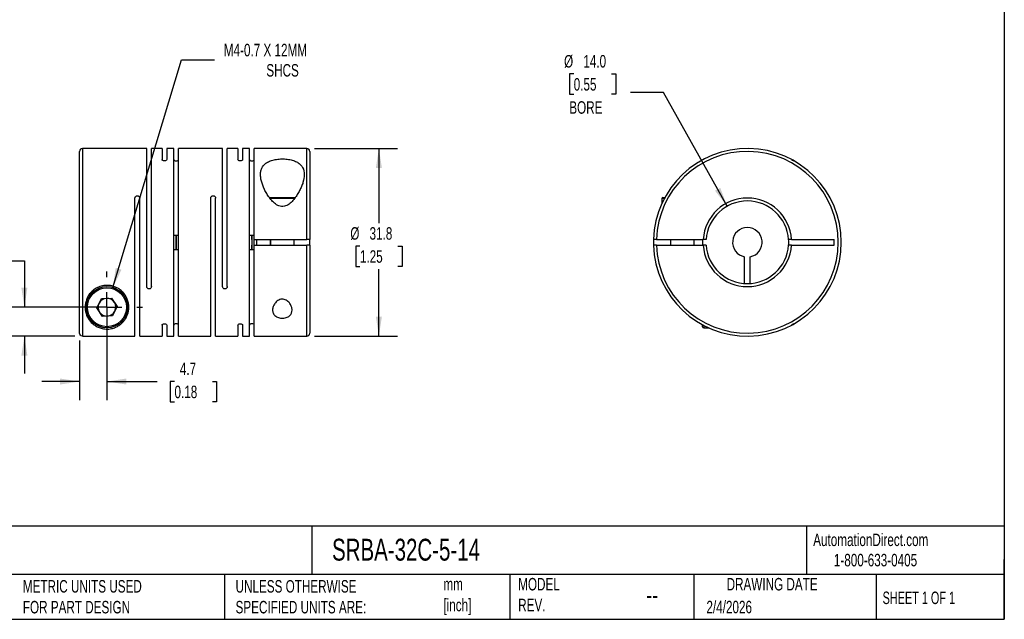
# Model space of a CAD drawing. Header units: millimetres. Extents: x 6 to 273, y 6 to 210.
# Tile 2 of 3: x 106 to 273, y 6 to 108. Entities that reach past the tile are written whole.
import ezdxf

# ---------------------------------------------------------------- set-up
doc = ezdxf.new("R2010")
doc.units = ezdxf.units.MM
doc.linetypes.add('SLD-Center', pattern=[19.05, 15.24, -1.27, 1.27, -1.27])
doc.linetypes.add('SLD-Solid', pattern=[0])
doc.layers.add('CENTER', color=40, linetype='SLD-Center')
doc.layers.add('DIMENSIONS', color=140, linetype='SLD-Solid', lineweight=25)
doc.layers.add('TEXT', color=140, linetype='SLD-Solid', lineweight=25)
doc.styles.add('SLDTEXTSTYLE0', font='TXT', dxfattribs={"width": 0.7})
doc.styles.add('SLDTEXTSTYLE1', font='TXT', dxfattribs={"width": 0.65})
doc.dimstyles.new('SLDDIMSTYLE0', dxfattribs={"dimtxt": 2.158008, "dimasz": 3.302, "dimexe": 0, "dimexo": 0.0625, "dimgap": 0.539502, "dimtad": 0, "dimtih": 1, "dimtoh": 1, "dimdec": 1, "dimrnd": 1e-09, "dimzin": 12, "dimdsep": 46, "dimtxsty": 'SLDTEXTSTYLE0', "dimsah": 1, "dimcen": 0.09, "dimadec": 0, "dimazin": 3, "dimtfac": 1, "dimtdec": 1, "dimtmove": 0, "dimatfit": 0, "dimfxl": 0, "dimfrac": 2, "dimtolj": 1, "dimtzin": 12, "dimarcsym": 0})
doc.dimstyles.new('SLDDIMSTYLE1', dxfattribs={"dimtxt": 2.158008, "dimasz": 3.302, "dimexe": 0, "dimexo": 0.0625, "dimgap": 0.539502, "dimtad": 0, "dimtih": 1, "dimtoh": 1, "dimdec": 1, "dimrnd": 1e-09, "dimzin": 12, "dimdsep": 46, "dimtxsty": 'SLDTEXTSTYLE0', "dimsah": 1, "dimcen": 0, "dimadec": 0, "dimazin": 3, "dimtfac": 1, "dimtdec": 1, "dimtofl": 0, "dimtmove": 0, "dimatfit": 3, "dimfxl": 0, "dimfrac": 2, "dimtolj": 1, "dimtzin": 12, "dimarcsym": 0})
doc.dimstyles.new('SLDDIMSTYLE2', dxfattribs={"dimtxt": 2.158008, "dimasz": 3.302, "dimexe": 0, "dimexo": 0.0625, "dimgap": 0.539502, "dimtad": 0, "dimtih": 1, "dimtoh": 1, "dimdec": 1, "dimrnd": 1e-09, "dimzin": 12, "dimdsep": 46, "dimtxsty": 'SLDTEXTSTYLE0', "dimsah": 1, "dimcen": 0.09, "dimadec": 0, "dimazin": 3, "dimtfac": 1, "dimtdec": 1, "dimtofl": 0, "dimtmove": 0, "dimatfit": 3, "dimfxl": 0, "dimfrac": 2, "dimtolj": 1, "dimtzin": 12, "dimarcsym": 0})
doc.dimstyles.new('SLDDIMSTYLE3', dxfattribs={"dimtxt": 2.158008, "dimasz": 3.302, "dimexe": 0, "dimexo": 0.0625, "dimgap": 0.539502, "dimtad": 0, "dimtih": 1, "dimtoh": 1, "dimdec": 1, "dimrnd": 1e-09, "dimzin": 4, "dimdsep": 46, "dimtxsty": 'SLDTEXTSTYLE0', "dimsah": 1, "dimcen": 0, "dimadec": 0, "dimazin": 1, "dimtfac": 1, "dimtdec": 1, "dimtofl": 0, "dimtmove": 0, "dimatfit": 3, "dimfxl": 0, "dimfrac": 2, "dimtolj": 1, "dimtzin": 12, "dimarcsym": 0})

# ---------------------------------------------------------------- blocks, each defined once
blk = doc.blocks.new('_D')
at = {"layer": 'DIMENSIONS'}
for p, q in [((121.09, 57.96), (121.09, 43.47)), ((116.44, 53.57), (116.44, 43.47)), ((116.44, 46.64), (110.09, 46.64)), ((121.09, 46.64), (129.61, 46.64)), ((132.53, 46.64), (131.81, 46.64)), ((131.81, 46.64), (131.81, 43.21)), ((138.95, 46.64), (139.67, 46.64)), ((139.67, 46.64), (139.67, 43.21)), ((131.81, 43.21), (132.53, 43.21)), ((139.67, 43.21), (138.95, 43.21))]:
    blk.add_line(p, q, dxfattribs=at)
for points in [[(116.44, 46.64), (113.14, 47.15), (113.14, 46.13)], [(121.09, 46.64), (124.4, 46.13), (124.4, 47.15)]]:
    blk.add_solid(points, dxfattribs=at)
at = {"layer": 'DIMENSIONS', "char_height": 2.117, "attachment_point": 1, "style": 'SLDTEXTSTYLE0'}
for s, insert in [('4.7', (133.43, 49.85)), ('0.18', (132.53, 45.94))]:
    blk.add_mtext(s, dxfattribs=dict(at, insert=insert))
blk = doc.blocks.new('_D_1')
at = {"layer": 'DIMENSIONS'}
for p, q in [((90.46, 67.09), (89.73, 67.09)), ((89.73, 67.09), (89.73, 63.66)), ((96.87, 67.09), (97.59, 67.09)), ((97.59, 67.09), (97.59, 63.66)), ((100.76, 67.09), (107.11, 67.09)), ((107.11, 67.09), (107.11, 59.23)), ((89.73, 63.66), (90.46, 63.66)), ((97.59, 63.66), (96.87, 63.66)), ((119.82, 59.23), (103.93, 59.23)), ((115.67, 54.34), (103.93, 54.34)), ((107.11, 54.34), (107.11, 47.99))]:
    blk.add_line(p, q, dxfattribs=at)
for points in [[(107.11, 59.23), (107.62, 62.53), (106.6, 62.53)], [(107.11, 54.34), (106.6, 51.03), (107.62, 51.03)]]:
    blk.add_solid(points, dxfattribs=at)
at = {"layer": 'DIMENSIONS', "char_height": 2.117, "attachment_point": 1, "style": 'SLDTEXTSTYLE0'}
for s, insert in [('4.9', (91.35, 70.31)), ('0.19', (90.46, 66.39))]:
    blk.add_mtext(s, dxfattribs=dict(at, insert=insert))
blk = doc.blocks.new('_D_2')
at = {"layer": 'DIMENSIONS'}
for p, q in [((122.11, 62.58), (133.74, 101.13)), ((133.74, 101.13), (139.29, 101.13))]:
    blk.add_line(p, q, dxfattribs=at)
blk.add_solid([(122.11, 62.58), (123.55, 65.59), (122.57, 65.89)], dxfattribs=at)
at = {"layer": 'DIMENSIONS', "attachment_point": 1, "style": 'SLDTEXTSTYLE0'}
for s, insert, char_height in [('M4-0.7 X 12MM', (140.88, 103.86), 2.1167), ('SHCS', (148.08, 100.43), 2.117)]:
    blk.add_mtext(s, dxfattribs=dict(at, insert=insert, char_height=char_height))
blk = doc.blocks.new('_D_3')
at = {"layer": 'DIMENSIONS'}
for p, q in [((156.21, 86.13), (170.31, 86.13)), ((167.14, 86.13), (167.14, 73.5)), ((163.93, 69.58), (163.21, 69.58)), ((163.21, 69.58), (163.21, 66.15)), ((170.35, 69.58), (171.07, 69.58)), ((171.07, 69.58), (171.07, 66.15)), ((163.21, 66.15), (163.93, 66.15)), ((167.14, 54.33), (167.14, 65.67)), ((171.07, 66.15), (170.35, 66.15)), ((156.21, 54.33), (170.31, 54.33))]:
    blk.add_line(p, q, dxfattribs=at)
for points in [[(167.14, 86.13), (166.63, 82.83), (167.65, 82.83)], [(167.14, 54.33), (167.65, 57.63), (166.63, 57.63)]]:
    blk.add_solid(points, dxfattribs=at)
at = {"layer": 'DIMENSIONS', "char_height": 2.117, "attachment_point": 1, "style": 'SLDTEXTSTYLE0'}
for s, insert in [('%%c', (162.3, 72.79)), ('31.8', (165.56, 72.79)), ('1.25', (163.93, 68.88))]:
    blk.add_mtext(s, dxfattribs=dict(at, insert=insert))
blk = doc.blocks.new('SW_CENTERMARKSYMBOL_0')
at = {"layer": 'CENTER', "color": 0}
for p, q in [((0, 5.08), (0, 6.04)), ((0, 0), (0, 2.54)), ((-5.08, 0), (-6.04, 0)), ((0, 0), (-2.54, 0)), ((0, 0), (0, -2.54)), ((0, 0), (2.54, 0)), ((5.08, 0), (6.04, 0)), ((0, -5.08), (0, -6.04))]:
    blk.add_line(p, q, dxfattribs=at)
blk = doc.blocks.new('_D_4')
at = {"layer": 'DIMENSIONS'}
for p, q in [((200.13, 98.75), (199.41, 98.75)), ((199.41, 98.75), (199.41, 95.32)), ((206.54, 98.75), (207.27, 98.75)), ((207.27, 98.75), (207.27, 95.32)), ((199.41, 95.32), (200.13, 95.32)), ((207.27, 95.32), (206.54, 95.32)), ((215.32, 95.61), (209.76, 95.61)), ((226.12, 76.34), (215.32, 95.61))]:
    blk.add_line(p, q, dxfattribs=at)
blk.add_solid([(226.12, 76.34), (224.95, 79.46), (224.06, 78.97)], dxfattribs=at)
at = {"layer": 'DIMENSIONS', "char_height": 2.117, "attachment_point": 1, "style": 'SLDTEXTSTYLE0'}
for s, insert in [('%%c', (198.5, 101.96)), ('14.0', (201.76, 101.96)), ('0.55', (200.13, 98.05)), ('BORE', (199.38, 94.13))]:
    blk.add_mtext(s, dxfattribs=dict(at, insert=insert))

msp = doc.modelspace()

# ---------------------------------------------------------------- linework, layer by layer
for p, q in [((116.44, 54.84), (116.44, 85.63)), ((127.82, 86.13), (116.94, 86.13)), ((116.94, 86.13), (116.94, 54.34)), ((127.82, 62.73), (127.82, 86.13)), ((130.42, 86.13), (128.62, 86.13)), ((128.62, 62.73), (128.62, 86.13)), ((130.42, 86.13), (130.42, 84.25)), ((132.4, 86.13), (131.22, 86.13)), ((131.22, 86.13), (131.22, 84.25)), ((132.4, 54.33), (132.4, 86.13)), ((140.66, 86.13), (133.2, 86.13)), ((133.2, 54.33), (133.2, 86.13)), ((140.66, 62.73), (140.66, 86.13)), ((143.26, 86.13), (141.46, 86.13)), ((141.46, 62.73), (141.46, 86.13)), ((143.26, 86.13), (143.26, 84.25)), ((145.24, 86.13), (144.06, 86.13)), ((144.06, 86.13), (144.06, 84.25)), ((145.24, 54.33), (145.24, 86.13)), ((154.94, 86.13), (146.04, 86.13)), ((146.04, 70.73), (146.04, 86.13)), ((154.94, 70.73), (154.94, 86.13)), ((155.44, 85.63), (155.44, 70.73)), ((125.84, 54.34), (125.84, 77.73)), ((126.64, 54.33), (126.64, 77.73)), ((138.68, 54.33), (138.68, 77.73)), ((139.48, 54.33), (139.48, 77.73)), ((148.57, 77.83), (149.81, 77.83)), ((149.75, 77.63), (148.72, 77.63)), ((152.85, 77.63), (149.75, 77.63)), ((149.81, 77.83), (153.01, 77.83)), ((215.04, 77.63), (215.04, 76.75)), ((215.47, 77.63), (215.04, 77.63)), ((215.24, 77.83), (215.57, 77.83)), ((132.4, 71.46), (132.8, 71.46)), ((132.8, 71.46), (133.2, 71.46)), ((145.24, 71.46), (145.64, 71.46)), ((145.64, 71.46), (146.04, 71.46)), ((146.04, 70.73), (154.94, 70.73)), ((146.04, 69.73), (146.04, 70.73)), ((146.44, 70.73), (146.44, 69.73)), ((148.79, 70.73), (148.79, 69.73)), ((152.79, 69.73), (152.79, 70.73)), ((155.44, 69.73), (155.44, 70.73)), ((214.15, 70.73), (222.06, 70.73)), ((216.54, 70.73), (216.54, 69.73)), ((220.54, 69.73), (220.54, 70.73)), ((222.56, 70.73), (222.06, 70.73)), ((237.02, 70.73), (236.52, 70.73)), ((237.02, 70.73), (244.24, 70.73)), ((244.24, 69.73), (244.24, 70.73)), ((132.4, 69), (132.8, 69)), ((132.8, 69), (133.2, 69)), ((145.24, 69), (145.64, 69)), ((145.64, 69), (146.04, 69)), ((146.04, 54.33), (146.04, 69.73)), ((146.04, 69.73), (154.94, 69.73)), ((154.94, 54.33), (154.94, 69.73)), ((155.44, 69.73), (155.44, 54.83)), ((214.15, 69.73), (222.06, 69.73)), ((222.56, 69.73), (222.06, 69.73)), ((237.02, 69.73), (236.52, 69.73)), ((237.02, 69.73), (244.24, 69.73)), ((229.04, 63.25), (229.04, 67.78)), ((230.04, 63.25), (230.04, 67.78)), ((119.37, 59.13), (120.14, 60.68)), ((120.14, 60.68), (121.87, 60.78)), ((121.87, 60.78), (122.82, 59.33)), ((120.32, 57.68), (119.37, 59.13)), ((122.82, 59.33), (122.05, 57.78)), ((122.05, 57.78), (120.32, 57.68)), ((130.42, 56.21), (130.42, 54.33)), ((131.22, 56.21), (131.22, 54.33)), ((143.26, 56.21), (143.26, 54.33)), ((144.06, 56.21), (144.06, 54.33)), ((221.94, 55.93), (221.94, 56.26)), ((222.14, 56.16), (222.14, 55.73)), ((222.14, 55.73), (223.02, 55.73)), ((116.94, 54.34), (125.84, 54.34)), ((126.64, 54.33), (130.42, 54.33)), ((131.22, 54.33), (132.4, 54.33)), ((133.2, 54.33), (138.68, 54.33)), ((139.48, 54.33), (143.26, 54.33)), ((144.06, 54.33), (145.24, 54.33)), ((146.04, 54.33), (154.94, 54.33))]:
    msp.add_line(p, q)
for radius in [3.5, 3.3]:
    msp.add_circle((121.09, 59.23), radius)
for centre, radius, start, end in [((116.94, 85.63), 0.5, 90, 180), ((154.94, 85.63), 0.5, 0, 90), ((229.54, 70.23), 15.9, 181.8021, 178.1979), ((229.54, 70.23), 15.4, 181.8606, 178.1394), ((215.24, 77.63), 0.2, 90, 180), ((229.54, 70.23), 7.5, 3.8226, 176.1774), ((229.54, 70.23), 7, 4.096, 175.904), ((229.54, 70.23), 2.5, 281.537, 258.463), ((229.54, 70.23), 15.9, 178.1979, 181.8021), ((229.54, 70.23), 7.6, 176.2278, 183.7722), ((229.54, 70.23), 7.5, 183.8226, 356.1774), ((229.54, 70.23), 7, 184.096, 355.904), ((121.09, 59.23), 1.5, 93.3409, 153.3409), ((121.09, 59.23), 1.5, 33.3409, 93.3409), ((121.09, 59.23), 1.5, 333.3409, 33.3409), ((121.09, 59.23), 1.5, 153.3409, 213.3409), ((121.09, 59.23), 1.5, 213.3409, 273.3409), ((121.09, 59.23), 1.5, 273.3409, 333.3409), ((222.14, 55.93), 0.2, 180, 270), ((154.94, 54.83), 0.5, 270, 0)]:
    msp.add_arc(centre, radius, start, end)
for points, knots in [([(131.22, 84.25), (131.22, 84.2), (131.19, 84.14), (131.05, 84.06), (130.94, 84.03), (130.71, 84.03), (130.6, 84.06), (130.46, 84.14), (130.42, 84.2), (130.42, 84.25)], [0, 0, 0, 0, 0.25, 0.25, 0.5, 0.5, 0.75, 0.75, 1, 1, 1, 1]), ([(132.4, 84.25), (132.4, 84.2), (132.44, 84.14), (132.58, 84.06), (132.69, 84.03), (132.92, 84.03), (133.02, 84.06), (133.17, 84.14), (133.2, 84.2), (133.2, 84.25)], [0, 0, 0, 0, 0.25, 0.25, 0.5, 0.5, 0.75, 0.75, 1, 1, 1, 1]), ([(144.06, 84.25), (144.06, 84.2), (144.03, 84.14), (143.89, 84.06), (143.78, 84.03), (143.55, 84.03), (143.44, 84.06), (143.3, 84.14), (143.26, 84.2), (143.26, 84.25)], [0, 0, 0, 0, 0.25, 0.25, 0.5, 0.5, 0.75, 0.75, 1, 1, 1, 1]), ([(145.24, 84.25), (145.24, 84.2), (145.28, 84.14), (145.42, 84.06), (145.53, 84.03), (145.76, 84.03), (145.86, 84.06), (146.01, 84.14), (146.04, 84.2), (146.04, 84.25)], [0, 0, 0, 0, 0.25, 0.25, 0.5, 0.5, 0.75, 0.75, 1, 1, 1, 1]), ([(154.49, 81.71), (154.49, 82.13), (154.42, 82.52), (154.14, 83.06), (154.02, 83.22), (153.73, 83.52), (153.55, 83.66), (153.15, 83.9), (152.92, 84), (152.54, 84.12), (152.4, 84.16), (152.13, 84.22), (151.99, 84.25), (151.56, 84.32), (151.25, 84.35), (150.79, 84.36), (150.64, 84.35), (150.34, 84.34), (150.18, 84.33), (149.74, 84.28), (149.45, 84.23), (148.91, 84.08), (148.67, 83.99), (148.33, 83.83), (148.23, 83.77), (148.03, 83.65), (147.95, 83.58), (147.7, 83.37), (147.56, 83.21), (147.34, 82.87), (147.26, 82.69), (147.14, 82.31), (147.11, 82.11), (147.09, 81.69), (147.1, 81.47), (147.15, 81.04), (147.19, 80.82), (147.37, 80.14), (147.54, 79.67), (147.88, 78.97), (148, 78.73), (148.28, 78.27), (148.43, 78.04), (148.76, 77.59), (148.94, 77.36), (149.35, 76.95), (149.57, 76.76), (149.95, 76.52), (150.08, 76.45), (150.37, 76.34), (150.52, 76.31), (150.82, 76.28), (150.98, 76.29), (151.28, 76.36), (151.42, 76.41), (151.83, 76.61), (152.06, 76.79), (152.49, 77.19), (152.68, 77.4), (153.03, 77.85), (153.19, 78.08), (153.47, 78.54), (153.6, 78.77), (153.84, 79.23), (153.95, 79.46), (154.14, 79.93), (154.22, 80.16), (154.42, 80.85), (154.49, 81.29), (154.49, 81.71)], [0, 0, 0, 0, 0.0625, 0.0625, 0.09375, 0.09375, 0.125, 0.125, 0.15625, 0.15625, 0.171875, 0.171875, 0.1875, 0.1875, 0.21875, 0.21875, 0.234375, 0.234375, 0.25, 0.25, 0.28125, 0.28125, 0.3125, 0.3125, 0.328125, 0.328125, 0.34375, 0.34375, 0.375, 0.375, 0.40625, 0.40625, 0.4375, 0.4375, 0.46875, 0.46875, 0.5, 0.5, 0.5625, 0.5625, 0.59375, 0.59375, 0.625, 0.625, 0.65625, 0.65625, 0.6875, 0.6875, 0.703125, 0.703125, 0.71875, 0.71875, 0.734375, 0.734375, 0.75, 0.75, 0.78125, 0.78125, 0.8125, 0.8125, 0.84375, 0.84375, 0.875, 0.875, 0.90625, 0.90625, 0.9375, 0.9375, 1, 1, 1, 1]), ([(237.04, 84.25), (237.14, 84.2), (237.24, 84.14), (237.39, 84.06), (237.44, 84.03), (237.44, 84.03)], [0, 0, 0, 0, 0.5, 0.5, 1, 1, 1, 1]), ([(125.84, 77.73), (125.84, 77.83), (125.88, 77.93), (126.02, 78.08), (126.13, 78.13), (126.36, 78.13), (126.46, 78.08), (126.61, 77.93), (126.64, 77.83), (126.64, 77.73)], [0, 0, 0, 0, 0.25, 0.25, 0.5, 0.5, 0.75, 0.75, 1, 1, 1, 1]), ([(138.68, 77.73), (138.68, 77.83), (138.72, 77.93), (138.86, 78.08), (138.97, 78.13), (139.2, 78.13), (139.3, 78.08), (139.45, 77.93), (139.48, 77.83), (139.48, 77.73)], [0, 0, 0, 0, 0.25, 0.25, 0.5, 0.5, 0.75, 0.75, 1, 1, 1, 1]), ([(132.8, 71.46), (132.8, 71.05), (132.79, 70.64), (132.79, 69.82), (132.8, 69.41), (132.8, 69)], [0, 0, 0, 0, 0.001228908, 0.001228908, 0.002457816, 0.002457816, 0.002457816, 0.002457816]), ([(132.8, 69), (132.8, 69.41), (132.82, 69.82), (132.82, 70.64), (132.8, 71.05), (132.8, 71.46)], [0, 0, 0, 0, 0.001228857, 0.001228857, 0.002457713, 0.002457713, 0.002457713, 0.002457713]), ([(145.64, 71.46), (145.64, 71.05), (145.63, 70.64), (145.63, 69.82), (145.64, 69.41), (145.64, 69)], [0, 0, 0, 0, 0.001228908, 0.001228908, 0.002457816, 0.002457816, 0.002457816, 0.002457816]), ([(145.64, 69), (145.64, 69.41), (145.66, 69.82), (145.66, 70.64), (145.64, 71.05), (145.64, 71.46)], [0, 0, 0, 0, 0.001228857, 0.001228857, 0.002457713, 0.002457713, 0.002457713, 0.002457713]), ([(155.44, 70.73), (155.44, 70.73), (155.39, 70.73), (155.21, 70.73), (155.08, 70.73), (154.94, 70.73)], [0, 0, 0, 0, 0.5, 0.5, 1, 1, 1, 1]), ([(214.15, 70.73), (214.02, 70.73), (213.89, 70.73), (213.7, 70.73), (213.65, 70.73), (213.65, 70.73)], [0, 0, 0, 0, 0.5, 0.5, 1, 1, 1, 1]), ([(155.44, 69.73), (155.44, 69.73), (155.39, 69.73), (155.21, 69.73), (155.08, 69.73), (154.94, 69.73)], [0, 0, 0, 0, 0.5, 0.5, 1, 1, 1, 1]), ([(214.15, 69.73), (214.02, 69.73), (213.89, 69.73), (213.7, 69.73), (213.65, 69.73), (213.65, 69.73)], [0, 0, 0, 0, 0.5, 0.5, 1, 1, 1, 1]), ([(124.79, 59.23), (124.79, 58.78), (124.72, 58.38), (124.52, 57.81), (124.43, 57.62), (124.24, 57.28), (124.14, 57.12), (123.9, 56.81), (123.77, 56.66), (123.48, 56.39), (123.32, 56.26), (122.97, 56.03), (122.77, 55.92), (122.45, 55.78), (122.34, 55.74), (122.1, 55.67), (121.97, 55.63), (121.7, 55.58), (121.55, 55.55), (121.25, 55.53), (121.1, 55.53), (120.79, 55.54), (120.64, 55.55), (120.36, 55.6), (120.23, 55.63), (119.97, 55.7), (119.86, 55.74), (119.63, 55.83), (119.53, 55.88), (119.23, 56.03), (119.05, 56.14), (118.55, 56.51), (118.29, 56.79), (117.84, 57.42), (117.66, 57.78), (117.49, 58.36), (117.45, 58.57), (117.4, 58.99), (117.39, 59.21), (117.41, 59.65), (117.44, 59.88), (117.56, 60.34), (117.64, 60.57), (117.86, 61.03), (117.99, 61.26), (118.24, 61.58), (118.33, 61.69), (118.52, 61.89), (118.62, 61.98), (118.84, 62.17), (118.95, 62.25), (119.2, 62.41), (119.33, 62.48), (119.73, 62.68), (120.01, 62.78), (120.46, 62.88), (120.61, 62.9), (120.91, 62.93), (121.07, 62.93), (121.52, 62.92), (121.83, 62.87), (122.26, 62.74), (122.41, 62.69), (122.68, 62.57), (122.82, 62.51), (123.2, 62.29), (123.43, 62.11), (123.84, 61.72), (124.02, 61.51), (124.32, 61.07), (124.44, 60.84), (124.62, 60.37), (124.69, 60.14), (124.77, 59.68), (124.79, 59.45), (124.79, 59.23)], [0, 0, 0, 0, 0.0625, 0.0625, 0.09375, 0.09375, 0.125, 0.125, 0.15625, 0.15625, 0.1875, 0.1875, 0.21875, 0.21875, 0.234375, 0.234375, 0.25, 0.25, 0.265625, 0.265625, 0.28125, 0.28125, 0.296875, 0.296875, 0.3125, 0.3125, 0.328125, 0.328125, 0.34375, 0.34375, 0.375, 0.375, 0.4375, 0.4375, 0.5, 0.5, 0.53125, 0.53125, 0.5625, 0.5625, 0.59375, 0.59375, 0.625, 0.625, 0.65625, 0.65625, 0.671875, 0.671875, 0.6875, 0.6875, 0.703125, 0.703125, 0.71875, 0.71875, 0.75, 0.75, 0.765625, 0.765625, 0.78125, 0.78125, 0.8125, 0.8125, 0.828125, 0.828125, 0.84375, 0.84375, 0.875, 0.875, 0.90625, 0.90625, 0.9375, 0.9375, 0.96875, 0.96875, 1, 1, 1, 1]), ([(128.62, 62.73), (128.62, 62.63), (128.59, 62.53), (128.45, 62.38), (128.34, 62.33), (128.11, 62.33), (128, 62.38), (127.86, 62.53), (127.82, 62.63), (127.82, 62.73)], [0, 0, 0, 0, 0.25, 0.25, 0.5, 0.5, 0.75, 0.75, 1, 1, 1, 1]), ([(141.46, 62.73), (141.46, 62.63), (141.43, 62.53), (141.29, 62.38), (141.18, 62.33), (140.95, 62.33), (140.84, 62.38), (140.7, 62.53), (140.66, 62.63), (140.66, 62.73)], [0, 0, 0, 0, 0.25, 0.25, 0.5, 0.5, 0.75, 0.75, 1, 1, 1, 1]), ([(152.44, 58.75), (152.44, 58.57), (152.41, 58.39), (152.27, 58.06), (152.17, 57.91), (151.94, 57.71), (151.85, 57.65), (151.66, 57.54), (151.55, 57.5), (151.32, 57.43), (151.19, 57.4), (150.94, 57.37), (150.81, 57.36), (150.42, 57.39), (150.16, 57.45), (149.85, 57.59), (149.75, 57.64), (149.58, 57.77), (149.51, 57.83), (149.32, 58.05), (149.24, 58.21), (149.14, 58.56), (149.13, 58.74), (149.17, 59.1), (149.22, 59.29), (149.38, 59.65), (149.49, 59.83), (149.78, 60.17), (149.95, 60.32), (150.28, 60.5), (150.4, 60.54), (150.65, 60.6), (150.79, 60.6), (151.05, 60.58), (151.18, 60.54), (151.41, 60.45), (151.51, 60.39), (151.71, 60.25), (151.79, 60.17), (151.95, 60.01), (152.02, 59.93), (152.2, 59.66), (152.29, 59.48), (152.41, 59.11), (152.44, 58.93), (152.44, 58.75)], [0, 0, 0, 0, 0.0625, 0.0625, 0.125, 0.125, 0.15625, 0.15625, 0.1875, 0.1875, 0.21875, 0.21875, 0.25, 0.25, 0.3125, 0.3125, 0.34375, 0.34375, 0.375, 0.375, 0.4375, 0.4375, 0.5, 0.5, 0.5625, 0.5625, 0.625, 0.625, 0.6875, 0.6875, 0.71875, 0.71875, 0.75, 0.75, 0.78125, 0.78125, 0.8125, 0.8125, 0.84375, 0.84375, 0.875, 0.875, 0.9375, 0.9375, 1, 1, 1, 1]), ([(130.42, 56.21), (130.42, 56.26), (130.46, 56.32), (130.6, 56.4), (130.71, 56.43), (130.94, 56.43), (131.04, 56.4), (131.19, 56.32), (131.22, 56.26), (131.22, 56.21)], [0, 0, 0, 0, 0.25, 0.25, 0.5, 0.5, 0.75, 0.75, 1, 1, 1, 1]), ([(133.2, 56.21), (133.2, 56.26), (133.17, 56.32), (133.03, 56.4), (132.92, 56.43), (132.69, 56.43), (132.58, 56.4), (132.44, 56.32), (132.4, 56.26), (132.4, 56.21)], [0, 0, 0, 0, 0.25, 0.25, 0.5, 0.5, 0.75, 0.75, 1, 1, 1, 1]), ([(143.26, 56.21), (143.26, 56.26), (143.3, 56.32), (143.44, 56.4), (143.55, 56.43), (143.78, 56.43), (143.88, 56.4), (144.03, 56.32), (144.06, 56.26), (144.06, 56.21)], [0, 0, 0, 0, 0.25, 0.25, 0.5, 0.5, 0.75, 0.75, 1, 1, 1, 1]), ([(146.04, 56.21), (146.04, 56.26), (146.01, 56.32), (145.87, 56.4), (145.76, 56.43), (145.53, 56.43), (145.42, 56.4), (145.28, 56.32), (145.24, 56.26), (145.24, 56.21)], [0, 0, 0, 0, 0.25, 0.25, 0.5, 0.5, 0.75, 0.75, 1, 1, 1, 1]), ([(237.44, 56.43), (237.44, 56.43), (237.39, 56.4), (237.24, 56.32), (237.14, 56.26), (237.04, 56.21)], [0, 0, 0, 0, 0.5, 0.5, 1, 1, 1, 1]), ([(116.94, 54.34), (116.81, 54.34), (116.68, 54.39), (116.5, 54.58), (116.44, 54.7), (116.44, 54.84)], [0, 0, 0, 0, 0.5, 0.5, 1, 1, 1, 1])]:
    msp.add_open_spline(points, degree=3, knots=knots)
for points in [[(148.79, 70.23), (148.79, 70.4), (148.79, 70.56), (148.78, 70.73)], [(148.78, 69.73), (148.79, 69.9), (148.79, 70.06), (148.79, 70.23)], [(236.54, 70.23), (236.54, 70.4), (236.53, 70.56), (236.52, 70.73)], [(236.52, 69.73), (236.53, 69.9), (236.54, 70.06), (236.54, 70.23)]]:
    msp.add_open_spline(points, degree=3)
at = {"layer": 'TEXT'}
for p, q in [((273.05, 209.55), (273.05, 6.35)), ((273.05, 22.13), (6.35, 22.13)), ((155.76, 22.13), (155.76, 13.97)), ((239.58, 22.13), (239.58, 13.97)), ((273.05, 6.35), (273.05, 16.51)), ((273.05, 13.97), (6.35, 13.97)), ((141, 13.97), (141, 6.35)), ((189.3, 13.97), (189.3, 6.35)), ((220.47, 13.97), (220.47, 6.35)), ((251.35, 13.97), (251.35, 6.35)), ((6.35, 6.35), (273.05, 6.35))]:
    msp.add_line(p, q, dxfattribs=at)

# ---------------------------------------------------------------- block references
at = {"layer": 'CENTER'}
msp.add_blockref('SW_CENTERMARKSYMBOL_0', (121.09, 59.23), dxfattribs=at)

# ---------------------------------------------------------------- texts
at = {"layer": 'TEXT'}
for s, insert, char_height, attachment_point, style in [('SRBA-32C-5-14', (159.21, 20), 3.7042, 1, 'SLDTEXTSTYLE0'), ('AutomationDirect.com', (240.69, 20.88), 2.1167, 1, 'SLDTEXTSTYLE0'), ('1-800-633-0405', (244.19, 17.44), 2.1167, 1, 'SLDTEXTSTYLE0'), ('MODEL ^JREV.', (190.73, 13.36), 2.1167, 1, 'SLDTEXTSTYLE0'), ('DRAWING DATE', (233.73, 13.36), 2.1167, 2, 'SLDTEXTSTYLE0'), ('METRIC UNITS USED ^JFOR PART DESIGN', (106.85, 13), 2.1167, 1, 'SLDTEXTSTYLE0'), ('UNLESS OTHERWISE ^JSPECIFIED UNITS ARE:', (142.87, 13), 2.1167, 1, 'SLDTEXTSTYLE0'), ('mm^J[inch]', (178.06, 13.36), 2.117, 1, 'SLDTEXTSTYLE0'), ('--', (212.43, 12.08), 3.175, 1, 'SLDTEXTSTYLE0'), ('SHEET 1 OF 1', (252.44, 11.05), 2.1167, 1, 'SLDTEXTSTYLE1'), ('2/4/2026', (222.61, 9.49), 2.117, 1, 'SLDTEXTSTYLE0')]:
    msp.add_mtext(s, dxfattribs=dict(at, insert=insert, char_height=char_height, attachment_point=attachment_point, style=style))

# ---------------------------------------------------------------- dimensions: what is measured, and where the dimension line sits
at = {"layer": 'DIMENSIONS'}
dim = msp.add_diameter_dim_2p(p1=(120.08, 55.88), p2=(122.11, 62.58), text='M4-0.7 X 12MM\\PSHCS', dimstyle='SLDDIMSTYLE1', override={"dimpost": '<>'}, dxfattribs=at)
dim.commit()
dim.dimension.update_dxf_attribs({"geometry": '_D_2', "text_midpoint": (152.05, 101.13), "dimtype": 163})
dim = msp.add_diameter_dim_2p(p1=(232.96, 64.12), p2=(226.12, 76.34), text='<>\\PBORE', dimstyle='SLDDIMSTYLE3', dxfattribs=at)
dim.commit()
dim.dimension.update_dxf_attribs({"geometry": '_D_4', "text_midpoint": (203.34, 96.73), "dimtype": 163})
dim = msp.add_linear_dim(base=(167.14, 54.33), p1=(154.94, 86.13), p2=(154.94, 54.33), angle=90, text='%%c<>', dimstyle='SLDDIMSTYLE2', dxfattribs=at)
dim.commit()
dim.dimension.update_dxf_attribs({"geometry": '_D_3', "text_midpoint": (167.14, 69.58), "dimtype": 160})
dim = msp.add_linear_dim(base=(107.11, 59.23), p1=(116.94, 54.34), p2=(121.09, 59.23), angle=90, dimstyle='SLDDIMSTYLE0', dxfattribs=at)
dim.commit()
dim.dimension.update_dxf_attribs({"geometry": '_D_1', "text_midpoint": (107.11, 67.09), "dimtype": 160})
dim = msp.add_linear_dim(base=(121.09452539, 46.64269038), p1=(116.44452539, 54.83702867), p2=(121.09452539, 59.22890965), dimstyle='SLDDIMSTYLE0', dxfattribs=at)
dim.commit()
dim.dimension.update_dxf_attribs({"geometry": '_D', "text_midpoint": (135.74113908, 46.64269038), "dimtype": 160})

doc.saveas('drawing.dxf')
